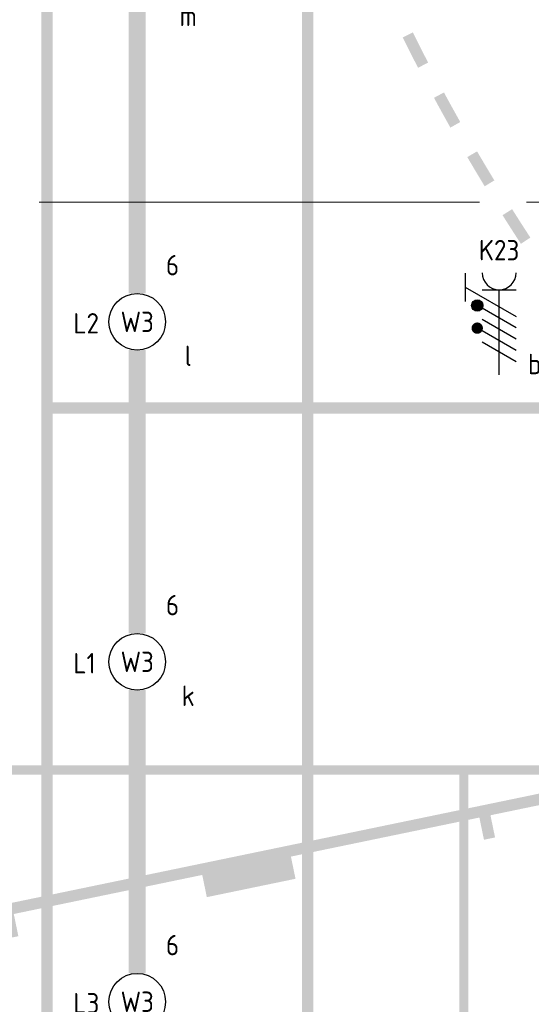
# Model space of a CAD drawing. Header units: millimetres. Extents: x -38031 to 123247, y -16330 to 129979.
# Tile 60 of 235: x -28086 to -25826, y 47416 to 51760. Entities that reach past the tile are written whole.
import ezdxf
from ezdxf.enums import TextEntityAlignment as Align

# ---------------------------------------------------------------- set-up
doc = ezdxf.new("R2010")
doc.units = ezdxf.units.MM
doc.header["$LTSCALE"] = 50
doc.linetypes.add('STYLE_11', pattern=[5, 3.88885498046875, -0.416717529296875, 0.2777862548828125, -0.4166412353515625])
for name, color, linetype in [('AL$1A---_ALGEMEEN', 8, 'Continuous'), ('AM$1A---_ARCERING', 8, 'Continuous'), ('BOUWKUNDIG', 8, 'Continuous'), ('EL6222--', 3, 'Continuous')]:
    doc.layers.add(name, color=color, linetype=linetype)
doc.layers.add('Armaturen levering door W-aannemer', color=3, linetype='Continuous', plot=False)
doc.layers.add('stramien', color=1, linetype='STYLE_11', lineweight=15)
doc.styles.add('BURO-018', font='iso.shx', dxfattribs={"height": 90})

# ---------------------------------------------------------------- blocks, each defined once
blk = doc.blocks.new('1115B6LL1500')
at = {"color": 0, "linetype": 'Continuous'}
blk.add_circle((0, 0), 2.5, dxfattribs=at)
at = {"color": 0}
for points in [[(-2.5, 0.75), (-15, 0.75), (-2.5, -0.75), (-15, -0.75)], [(2.5, 0.75), (15, 0.75), (2.5, -0.75), (15, -0.75)]]:
    blk.add_solid(points, dxfattribs=at)
at = {"color": 0, "linetype": 'Continuous', "style": 'BURO-018'}
for tag, p in [('E_GKAST', (0, 8)), ('E_GROEP', (0, 5)), ('E_SGROEP', (4.5, 5)), ('E_ARMCODE', (0, 0)), ('E_SLET', (4.5, -3))]:
    blk.add_attdef(tag, text='', height=1.8, dxfattribs=at).set_placement(p, align=Align.MIDDLE)
blk = doc.blocks.new('E00418')
at = {"color": 0, "linetype": 'Continuous'}
for p, q in [((-3, 9.98205080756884), (-3, 7.482050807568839)), ((-3, 8.73205080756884), (1.5, 6.133974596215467)), ((-1.5, 8.5), (1.5, 8.499999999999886)), ((0, 1), (0, 8.5)), ((1.5, 5.13397459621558), (-1.5, 6.86602540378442)), ((1.5, 4.133974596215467), (-1.5, 5.86602540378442)), ((1.5, 3.133974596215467), (-1.5, 4.86602540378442)), ((1.5, 2.133974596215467), (-1.5, 3.86602540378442))]:
    blk.add_line(p, q, dxfattribs=at)
at = {"color": 0, "linetype": 'Continuous', "const_width": 0.5}
for points in [[(-1.68301270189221, 7.11602540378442, 1), (-2.18301270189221, 7.11602540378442, 1)], [(-1.68301270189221, 5.11602540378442, 1), (-2.18301270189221, 5.11602540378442, 1)]]:
    blk.add_lwpolyline(points, format="xyb", close=True, dxfattribs=at)
at = {"color": 0, "linetype": 'Continuous'}
blk.add_circle((-1.93301270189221, 7.11602540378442), 0.5000000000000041, dxfattribs=at)
blk.add_arc((0, 10), 1.5, 180, 0, dxfattribs=at)
at = {"color": 0, "linetype": 'Continuous', "style": 'BURO-018'}
for tag, p in [('E_GKAST', (0, 15)), ('E_GROEP', (0, 12)), ('E_SGROEP', (4.5, 12))]:
    blk.add_attdef(tag, text='', height=1.8, dxfattribs=at).set_placement(p, align=Align.MIDDLE)
at = {"color": 0, "linetype": 'Continuous', "style": 'BURO-018', "flags": 1}
for tag, height, p in [('E_VERMCODE', 1.8, (13, 12)), ('E_MATCODE', 1.799999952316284, (0, 0))]:
    blk.add_attdef(tag, text='', height=height, dxfattribs=at).set_placement(p, align=Align.MIDDLE)
blk = doc.blocks.new('Group-17')
at = {"layer": 'AM$1A---_ARCERING', "linetype": 'Continuous', "lineweight": 0}
h = blk.add_hatch(color=256, dxfattribs=at)
h.paths.add_polyline_path([(-85535.99999999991, 28574.50000000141), (-79435.99999999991, 28574.50000000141), (-79435.99999999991, 15174.50000000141), (-85535.99999999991, 15174.50000000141)])
h.paths.add_polyline_path([(-85075.99999999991, 15934.50000000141), (-85495.99999999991, 15934.50000000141), (-85495.99999999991, 15214.50000000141), (-85075.99999999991, 15214.50000000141)])
h.paths.add_polyline_path([(-85035.99999999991, 15214.50000000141), (-82505.99999999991, 15214.50000000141), (-82505.99999999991, 15934.50000000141), (-85035.99999999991, 15934.50000000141)])
h.paths.add_polyline_path([(-79935.99999999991, 15934.50000000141), (-82465.99999999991, 15934.50000000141), (-82465.99999999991, 15214.50000000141), (-79935.99999999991, 15214.50000000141)])
h.paths.add_polyline_path([(-79895.99999999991, 15214.50000000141), (-79475.99999999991, 15214.50000000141), (-79475.99999999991, 15934.50000000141), (-79895.99999999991, 15934.50000000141)])
h.paths.add_polyline_path([(-79475.99999999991, 15974.50000000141), (-79475.99999999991, 19854.50000000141), (-79895.99999999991, 19854.50000000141), (-79895.99999999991, 15974.50000000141)])
h.paths.add_polyline_path([(-79935.99999999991, 15974.50000000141), (-79935.99999999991, 19854.50000000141), (-82465.99999999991, 19854.50000000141), (-82465.99999999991, 15974.50000000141)])
h.paths.add_polyline_path([(-85035.99999999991, 19854.50000000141), (-85035.99999999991, 15974.50000000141), (-82505.99999999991, 15974.50000000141), (-82505.99999999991, 19854.50000000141)])
h.paths.add_polyline_path([(-85495.99999999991, 19854.50000000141), (-85495.99999999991, 15974.50000000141), (-85075.99999999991, 15974.50000000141), (-85075.99999999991, 19854.50000000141)])
h.paths.add_polyline_path([(-85075.99999999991, 23854.50000000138), (-85495.99999999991, 23854.50000000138), (-85495.99999999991, 19894.50000000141), (-85075.99999999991, 19894.50000000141)])
h.paths.add_polyline_path([(-85035.99999999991, 19894.50000000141), (-79935.99999999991, 19894.50000000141), (-79935.99999999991, 23854.50000000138), (-85035.99999999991, 23854.50000000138)])
h.paths.add_polyline_path([(-79895.99999999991, 23854.50000000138), (-79895.99999999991, 19894.50000000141), (-79475.99999999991, 19894.50000000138), (-79475.99999999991, 23854.50000000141)])
h.paths.add_polyline_path([(-79475.99999999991, 27774.50000000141), (-79895.99999999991, 27774.50000000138), (-79895.99999999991, 23894.50000000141), (-79475.99999999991, 23894.50000000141)])
h.paths.add_polyline_path([(-79935.99999999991, 23894.50000000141), (-79935.99999999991, 27774.50000000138), (-82465.99999999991, 27774.50000000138), (-82465.99999999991, 23894.50000000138)])
h.paths.add_polyline_path([(-85035.99999999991, 23894.50000000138), (-82505.99999999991, 23894.50000000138), (-82505.99999999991, 27774.50000000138), (-85035.99999999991, 27774.50000000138)])
h.paths.add_polyline_path([(-85075.99999999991, 23894.50000000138), (-85075.99999999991, 27774.50000000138), (-85495.99999999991, 27774.50000000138), (-85495.99999999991, 23894.50000000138)])
h.paths.add_polyline_path([(-85075.99999999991, 27814.50000000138), (-85075.99999999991, 28534.50000000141), (-85495.99999999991, 28534.50000000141), (-85495.99999999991, 27814.50000000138)])
h.paths.add_polyline_path([(-85035.99999999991, 28534.50000000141), (-85035.99999999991, 27814.50000000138), (-82505.99999999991, 27814.50000000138), (-82505.99999999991, 28534.50000000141)])
h.paths.add_polyline_path([(-82465.99999999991, 27814.50000000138), (-79935.99999999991, 27814.50000000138), (-79935.99999999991, 28534.50000000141), (-82465.99999999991, 28534.50000000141)])
h.paths.add_polyline_path([(-79475.99999999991, 27814.50000000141), (-79475.99999999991, 28534.50000000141), (-79895.99999999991, 28534.50000000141), (-79895.99999999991, 27814.50000000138)])
h = blk.add_hatch(color=256, dxfattribs=at)
edge = h.paths.add_edge_path()
edge.add_line((-86235.99999999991, 15674.50000000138), (-86235.99999999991, 15624.50000000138))
edge.add_line((-86235.99999999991, 15624.50000000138), (-84660.99999999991, 15624.50000000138))
edge.add_arc((-84660.99999999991, 21874.50000000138), 6250, 270, 360)
edge.add_arc((-84660.99999999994, 21874.50000000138), 6250.000000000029, 0, 89.99999999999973)
edge.add_line((-84660.99999999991, 28124.50000000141), (-86235.99999999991, 28124.50000000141))
edge.add_line((-86235.99999999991, 28124.50000000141), (-86235.99999999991, 28074.50000000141))
edge.add_line((-86235.99999999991, 28074.50000000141), (-84661.30680000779, 28074.50000000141))
edge.add_arc((-84661.07801037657, 21876.30034202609), 6198.19966219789, 1.3896675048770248, 90.00211491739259, ccw=False)
edge.add_line((-78464.70136558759, 22026.61843269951), (-78461.011119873, 21874.50000000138))
edge.add_line((-78461.011119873, 21874.50000000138), (-78464.70136558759, 21722.38156730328))
edge.add_arc((-84661.07801037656, 21872.69965797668), 6198.199662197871, 269.9978850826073, 358.61033249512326, ccw=False)
edge.add_line((-84661.30680000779, 15674.50000000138), (-86235.99999999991, 15674.50000000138))
h = blk.add_hatch(color=256, dxfattribs=at)
h.paths.add_polyline_path([(-75350.99999999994, 27497.00000000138), (-75350.99999999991, 9497.000000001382), (-84350.99999999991, 9497.000000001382), (-84350.99999999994, 27497.00000000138)])
h.paths.add_polyline_path([(-84300.99999999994, 15497.00000000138), (-84300.99999999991, 9547.000000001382), (-75400.99999999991, 9547.000000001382), (-75400.99999999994, 15497.00000000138)])
h.paths.add_polyline_path([(-75400.99999999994, 18472.00000000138), (-84300.99999999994, 18472.00000000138), (-84300.99999999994, 15547.00000000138), (-75400.99999999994, 15547.00000000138)])
h.paths.add_polyline_path([(-75400.99999999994, 27447.00000000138), (-84300.99999999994, 27447.00000000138), (-84300.99999999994, 21497.00000000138), (-75400.99999999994, 21497.00000000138)])
h.paths.add_polyline_path([(-84300.99999999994, 18522.00000000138), (-75400.99999999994, 18522.00000000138), (-75400.99999999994, 21447.00000000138), (-84300.99999999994, 21447.00000000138)])
h = blk.add_hatch(color=256, dxfattribs=at)
edge = h.paths.add_edge_path()
edge.add_line((-86235.99999999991, 18925.55924428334), (-86235.99999999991, 18874.50000000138))
edge.add_line((-86235.99999999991, 18874.50000000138), (-84522.30444436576, 19229.10899960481))
edge.add_line((-84522.30444436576, 19229.10899960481), (-84502.04107295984, 19131.18353928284))
edge.add_line((-84502.04107295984, 19131.18353928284), (-84453.07834279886, 19141.31522498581))
edge.add_line((-84453.07834279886, 19141.31522498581), (-84473.34171420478, 19239.24068530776))
edge.add_line((-84473.34171420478, 19239.24068530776), (-83640.97530146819, 19411.47934225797))
edge.add_line((-83640.97530146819, 19411.47934225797), (-83620.71193006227, 19313.55388193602))
edge.add_line((-83620.71193006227, 19313.55388193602), (-83229.01008877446, 19394.60736755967))
edge.add_line((-83229.01008877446, 19394.60736755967), (-83249.27346018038, 19492.53282788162))
edge.add_line((-83249.27346018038, 19492.53282788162), (-82416.90704744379, 19664.77148483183))
edge.add_line((-82416.90704744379, 19664.77148483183), (-82396.64367603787, 19566.84602450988))
edge.add_line((-82396.64367603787, 19566.84602450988), (-82347.6809458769, 19576.97771021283))
edge.add_line((-82347.6809458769, 19576.97771021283), (-82367.94431728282, 19674.9031705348))
edge.add_line((-82367.94431728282, 19674.9031705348), (-81535.57790454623, 19847.14182748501))
edge.add_line((-81535.57790454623, 19847.14182748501), (-81515.3145331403, 19749.21636716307))
edge.add_line((-81515.3145331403, 19749.21636716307), (-81466.35180297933, 19759.34805286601))
edge.add_line((-81466.35180297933, 19759.34805286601), (-81486.61517438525, 19857.27351318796))
edge.add_line((-81486.61517438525, 19857.27351318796), (-80435.99999999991, 20074.67361948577))
edge.add_arc((-80435.99999999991, 21849.67361948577), 1775, 270, 360)
edge.add_line((-78660.99999999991, 21849.67361948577), (-78660.99999999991, 21874.50000000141))
edge.add_line((-78660.99999999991, 21874.50000000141), (-78660.99999999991, 21899.32638051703))
edge.add_arc((-80435.99999999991, 21899.32638051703), 1775, 0, 90)
edge.add_line((-80435.99999999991, 23674.32638051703), (-81486.61517438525, 23891.72648681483))
edge.add_line((-81486.61517438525, 23891.72648681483), (-81466.35180297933, 23989.65194713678))
edge.add_line((-81466.35180297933, 23989.65194713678), (-81515.3145331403, 23999.78363283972))
edge.add_line((-81515.3145331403, 23999.78363283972), (-81535.57790454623, 23901.85817251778))
edge.add_line((-81535.57790454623, 23901.85817251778), (-82367.94431728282, 24074.09682946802))
edge.add_line((-82367.94431728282, 24074.09682946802), (-82347.6809458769, 24172.02228978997))
edge.add_line((-82347.6809458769, 24172.02228978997), (-82396.64367603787, 24182.15397549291))
edge.add_line((-82396.64367603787, 24182.15397549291), (-82416.90704744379, 24084.22851517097))
edge.add_line((-82416.90704744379, 24084.22851517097), (-83249.27346018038, 24256.46717212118))
edge.add_line((-83249.27346018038, 24256.46717212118), (-83229.01008877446, 24354.39263244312))
edge.add_line((-83229.01008877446, 24354.39263244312), (-83620.71193006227, 24435.44611806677))
edge.add_line((-83620.71193006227, 24435.44611806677), (-83640.97530146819, 24337.52065774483))
edge.add_line((-83640.97530146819, 24337.52065774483), (-84473.34171420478, 24509.75931469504))
edge.add_line((-84473.34171420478, 24509.75931469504), (-84453.07834279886, 24607.68477501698))
edge.add_line((-84453.07834279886, 24607.68477501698), (-84502.04107295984, 24617.81646071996))
edge.add_line((-84502.04107295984, 24617.81646071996), (-84522.30444436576, 24519.89100039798))
edge.add_line((-84522.30444436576, 24519.89100039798), (-86235.99999999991, 24874.50000000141))
edge.add_line((-86235.99999999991, 24874.50000000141), (-86235.99999999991, 24823.44075571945))
edge.add_line((-86235.99999999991, 24823.44075571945), (-80485.99999999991, 23633.61346054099))
edge.add_line((-80485.99999999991, 23633.61346054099), (-80485.99999999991, 21874.50000000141))
edge.add_line((-80485.99999999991, 21874.50000000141), (-80485.99999999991, 20115.3865394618))
edge.add_line((-80485.99999999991, 20115.3865394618), (-86235.99999999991, 18925.55924428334))
edge = h.paths.add_edge_path()
edge.add_arc((-80435.99999999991, 21849.67361948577), 1725, 270, 360, ccw=False)
edge.add_line((-80435.99999999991, 20124.67361948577), (-80435.99999999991, 20124.67858054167))
edge.add_line((-80435.99999999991, 20124.67858054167), (-80435.99999999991, 21874.50000000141))
edge.add_line((-80435.99999999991, 21874.50000000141), (-80435.99999999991, 23624.32141946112))
edge.add_line((-80435.99999999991, 23624.32141946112), (-80435.99999999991, 23624.32638051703))
edge.add_arc((-80435.99999999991, 21899.32638051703), 1725, 0, 90, ccw=False)
edge.add_line((-78710.99999999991, 21899.32638051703), (-78710.99999999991, 21874.50000000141))
edge.add_line((-78710.99999999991, 21874.50000000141), (-78710.99999999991, 21849.67361948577))
h = blk.add_hatch(color=256, dxfattribs=at)
edge = h.paths.add_edge_path()
edge.add_line((-82755.65827477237, 23106.71917836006), (-82710.91017324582, 23129.02629403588))
edge.add_arc((-74701.00000001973, 27121.99999999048), 8949.999999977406, 206.4964468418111, 207.4513875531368)
edge.add_line((-82643.25043474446, 22996.08700627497), (-82687.6205489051, 22973.0372130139))
edge.add_arc((-74700.99999931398, 27122.00000034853), 9000.000000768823, 206.4964468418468, 207.4513875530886, ccw=False)
h = blk.add_hatch(color=256, dxfattribs=at)
edge = h.paths.add_edge_path()
edge.add_line((-82617.36431732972, 22840.50773733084), (-82573.38451556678, 22864.29380545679))
edge.add_arc((-74700.99999985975, 27122.0000000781), 8950.000000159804, 208.406328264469, 209.3612689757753)
edge.add_line((-82501.33182291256, 22733.68330080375), (-82544.90909566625, 22709.16756505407))
edge.add_arc((-74700.99999979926, 27122.00000011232), 9000.000000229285, 208.4063282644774, 209.3612689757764, ccw=False)
h = blk.add_hatch(color=256, dxfattribs=at)
edge = h.paths.add_edge_path()
edge.add_arc((-74700.99999985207, 27122.00000009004), 8950.000000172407, 210.3162096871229, 211.271150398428, ccw=False)
edge.add_line((-82427.11237141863, 22604.2917730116), (-82470.27501036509, 22579.05317956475))
edge.add_arc((-74701.00000002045, 27121.99999998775), 8999.999999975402, 210.3162096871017, 211.2711503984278)
edge.add_line((-82393.48279311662, 22450.20072374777), (-82350.7467775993, 22476.1551641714))
h = blk.add_hatch(color=256, dxfattribs=at)
edge = h.paths.add_edge_path()
edge.add_arc((-74700.99999996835, 27122.00000002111), 8950.00000003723, 212.2260911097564, 213.1810318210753, ccw=False)
edge.add_line((-82272.25625411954, 22349.30906778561), (-82314.55377509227, 22322.64598995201))
edge.add_arc((-74700.99999983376, 27122.00000010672), 9000.00000019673, 212.2260911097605, 213.1810318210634)
edge.add_line((-82233.5098810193, 22196.4244100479), (-82191.66260390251, 22223.78871888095))
at = {"layer": 'AL$1A---_ALGEMEEN', "color": 0}
blk.add_solid([(-83200.99999999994, 7122.000000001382), (-83200.99999999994, 27122.00000000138), (-83150.99999999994, 7122.000000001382), (-83150.99999999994, 27122.00000000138)], dxfattribs=at)
blk = doc.blocks.new('Group-57')
at = {"layer": 'AM$1A---_ARCERING', "linetype": 'Continuous', "lineweight": 0}
h = blk.add_hatch(color=256, dxfattribs=at)
h.paths.add_polyline_path([(-85535.99999999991, 28574.50000000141), (-79435.99999999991, 28574.50000000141), (-79435.99999999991, 15174.50000000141), (-85535.99999999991, 15174.50000000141)])
h.paths.add_polyline_path([(-85075.99999999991, 15934.50000000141), (-85495.99999999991, 15934.50000000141), (-85495.99999999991, 15214.50000000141), (-85075.99999999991, 15214.50000000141)])
h.paths.add_polyline_path([(-85035.99999999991, 15214.50000000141), (-82505.99999999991, 15214.50000000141), (-82505.99999999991, 15934.50000000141), (-85035.99999999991, 15934.50000000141)])
h.paths.add_polyline_path([(-79935.99999999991, 15934.50000000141), (-82465.99999999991, 15934.50000000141), (-82465.99999999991, 15214.50000000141), (-79935.99999999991, 15214.50000000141)])
h.paths.add_polyline_path([(-79895.99999999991, 15214.50000000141), (-79475.99999999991, 15214.50000000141), (-79475.99999999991, 15934.50000000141), (-79895.99999999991, 15934.50000000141)])
h.paths.add_polyline_path([(-79475.99999999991, 15974.50000000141), (-79475.99999999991, 19854.50000000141), (-79895.99999999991, 19854.50000000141), (-79895.99999999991, 15974.50000000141)])
h.paths.add_polyline_path([(-79935.99999999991, 15974.50000000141), (-79935.99999999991, 19854.50000000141), (-82465.99999999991, 19854.50000000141), (-82465.99999999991, 15974.50000000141)])
h.paths.add_polyline_path([(-85035.99999999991, 19854.50000000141), (-85035.99999999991, 15974.50000000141), (-82505.99999999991, 15974.50000000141), (-82505.99999999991, 19854.50000000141)])
h.paths.add_polyline_path([(-85495.99999999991, 19854.50000000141), (-85495.99999999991, 15974.50000000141), (-85075.99999999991, 15974.50000000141), (-85075.99999999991, 19854.50000000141)])
h.paths.add_polyline_path([(-85075.99999999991, 23854.50000000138), (-85495.99999999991, 23854.50000000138), (-85495.99999999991, 19894.50000000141), (-85075.99999999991, 19894.50000000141)])
h.paths.add_polyline_path([(-85035.99999999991, 19894.50000000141), (-79935.99999999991, 19894.50000000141), (-79935.99999999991, 23854.50000000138), (-85035.99999999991, 23854.50000000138)])
h.paths.add_polyline_path([(-79895.99999999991, 23854.50000000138), (-79895.99999999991, 19894.50000000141), (-79475.99999999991, 19894.50000000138), (-79475.99999999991, 23854.50000000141)])
h.paths.add_polyline_path([(-79475.99999999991, 27774.50000000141), (-79895.99999999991, 27774.50000000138), (-79895.99999999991, 23894.50000000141), (-79475.99999999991, 23894.50000000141)])
h.paths.add_polyline_path([(-79935.99999999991, 23894.50000000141), (-79935.99999999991, 27774.50000000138), (-82465.99999999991, 27774.50000000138), (-82465.99999999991, 23894.50000000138)])
h.paths.add_polyline_path([(-85035.99999999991, 23894.50000000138), (-82505.99999999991, 23894.50000000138), (-82505.99999999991, 27774.50000000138), (-85035.99999999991, 27774.50000000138)])
h.paths.add_polyline_path([(-85075.99999999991, 23894.50000000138), (-85075.99999999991, 27774.50000000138), (-85495.99999999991, 27774.50000000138), (-85495.99999999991, 23894.50000000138)])
h.paths.add_polyline_path([(-85075.99999999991, 27814.50000000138), (-85075.99999999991, 28534.50000000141), (-85495.99999999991, 28534.50000000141), (-85495.99999999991, 27814.50000000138)])
h.paths.add_polyline_path([(-85035.99999999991, 28534.50000000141), (-85035.99999999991, 27814.50000000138), (-82505.99999999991, 27814.50000000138), (-82505.99999999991, 28534.50000000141)])
h.paths.add_polyline_path([(-82465.99999999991, 27814.50000000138), (-79935.99999999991, 27814.50000000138), (-79935.99999999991, 28534.50000000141), (-82465.99999999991, 28534.50000000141)])
h.paths.add_polyline_path([(-79475.99999999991, 27814.50000000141), (-79475.99999999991, 28534.50000000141), (-79895.99999999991, 28534.50000000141), (-79895.99999999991, 27814.50000000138)])
h = blk.add_hatch(color=256, dxfattribs=at)
edge = h.paths.add_edge_path()
edge.add_line((-86235.99999999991, 15674.50000000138), (-86235.99999999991, 15624.50000000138))
edge.add_line((-86235.99999999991, 15624.50000000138), (-84660.99999999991, 15624.50000000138))
edge.add_arc((-84660.99999999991, 21874.50000000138), 6250, 270, 360)
edge.add_arc((-84660.99999999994, 21874.50000000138), 6250.000000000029, 0, 89.99999999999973)
edge.add_line((-84660.99999999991, 28124.50000000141), (-86235.99999999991, 28124.50000000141))
edge.add_line((-86235.99999999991, 28124.50000000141), (-86235.99999999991, 28074.50000000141))
edge.add_line((-86235.99999999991, 28074.50000000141), (-84661.30680000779, 28074.50000000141))
edge.add_arc((-84661.07801037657, 21876.30034202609), 6198.19966219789, 1.3896675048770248, 90.00211491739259, ccw=False)
edge.add_line((-78464.70136558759, 22026.61843269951), (-78461.011119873, 21874.50000000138))
edge.add_line((-78461.011119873, 21874.50000000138), (-78464.70136558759, 21722.38156730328))
edge.add_arc((-84661.07801037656, 21872.69965797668), 6198.199662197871, 269.9978850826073, 358.61033249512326, ccw=False)
edge.add_line((-84661.30680000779, 15674.50000000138), (-86235.99999999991, 15674.50000000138))
h = blk.add_hatch(color=256, dxfattribs=at)
h.paths.add_polyline_path([(-75350.99999999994, 27497.00000000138), (-75350.99999999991, 9497.000000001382), (-84350.99999999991, 9497.000000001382), (-84350.99999999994, 27497.00000000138)])
h.paths.add_polyline_path([(-84300.99999999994, 15497.00000000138), (-84300.99999999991, 9547.000000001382), (-75400.99999999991, 9547.000000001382), (-75400.99999999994, 15497.00000000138)])
h.paths.add_polyline_path([(-75400.99999999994, 18472.00000000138), (-84300.99999999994, 18472.00000000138), (-84300.99999999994, 15547.00000000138), (-75400.99999999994, 15547.00000000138)])
h.paths.add_polyline_path([(-75400.99999999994, 27447.00000000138), (-84300.99999999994, 27447.00000000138), (-84300.99999999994, 21497.00000000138), (-75400.99999999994, 21497.00000000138)])
h.paths.add_polyline_path([(-84300.99999999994, 18522.00000000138), (-75400.99999999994, 18522.00000000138), (-75400.99999999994, 21447.00000000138), (-84300.99999999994, 21447.00000000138)])
h = blk.add_hatch(color=256, dxfattribs=at)
edge = h.paths.add_edge_path()
edge.add_line((-86235.99999999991, 18925.55924428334), (-86235.99999999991, 18874.50000000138))
edge.add_line((-86235.99999999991, 18874.50000000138), (-84522.30444436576, 19229.10899960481))
edge.add_line((-84522.30444436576, 19229.10899960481), (-84502.04107295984, 19131.18353928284))
edge.add_line((-84502.04107295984, 19131.18353928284), (-84453.07834279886, 19141.31522498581))
edge.add_line((-84453.07834279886, 19141.31522498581), (-84473.34171420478, 19239.24068530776))
edge.add_line((-84473.34171420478, 19239.24068530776), (-83640.97530146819, 19411.47934225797))
edge.add_line((-83640.97530146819, 19411.47934225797), (-83620.71193006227, 19313.55388193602))
edge.add_line((-83620.71193006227, 19313.55388193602), (-83229.01008877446, 19394.60736755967))
edge.add_line((-83229.01008877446, 19394.60736755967), (-83249.27346018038, 19492.53282788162))
edge.add_line((-83249.27346018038, 19492.53282788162), (-82416.90704744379, 19664.77148483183))
edge.add_line((-82416.90704744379, 19664.77148483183), (-82396.64367603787, 19566.84602450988))
edge.add_line((-82396.64367603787, 19566.84602450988), (-82347.6809458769, 19576.97771021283))
edge.add_line((-82347.6809458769, 19576.97771021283), (-82367.94431728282, 19674.9031705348))
edge.add_line((-82367.94431728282, 19674.9031705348), (-81535.57790454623, 19847.14182748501))
edge.add_line((-81535.57790454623, 19847.14182748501), (-81515.3145331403, 19749.21636716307))
edge.add_line((-81515.3145331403, 19749.21636716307), (-81466.35180297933, 19759.34805286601))
edge.add_line((-81466.35180297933, 19759.34805286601), (-81486.61517438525, 19857.27351318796))
edge.add_line((-81486.61517438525, 19857.27351318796), (-80435.99999999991, 20074.67361948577))
edge.add_arc((-80435.99999999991, 21849.67361948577), 1775, 270, 360)
edge.add_line((-78660.99999999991, 21849.67361948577), (-78660.99999999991, 21874.50000000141))
edge.add_line((-78660.99999999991, 21874.50000000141), (-78660.99999999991, 21899.32638051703))
edge.add_arc((-80435.99999999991, 21899.32638051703), 1775, 0, 90)
edge.add_line((-80435.99999999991, 23674.32638051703), (-81486.61517438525, 23891.72648681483))
edge.add_line((-81486.61517438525, 23891.72648681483), (-81466.35180297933, 23989.65194713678))
edge.add_line((-81466.35180297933, 23989.65194713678), (-81515.3145331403, 23999.78363283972))
edge.add_line((-81515.3145331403, 23999.78363283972), (-81535.57790454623, 23901.85817251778))
edge.add_line((-81535.57790454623, 23901.85817251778), (-82367.94431728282, 24074.09682946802))
edge.add_line((-82367.94431728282, 24074.09682946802), (-82347.6809458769, 24172.02228978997))
edge.add_line((-82347.6809458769, 24172.02228978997), (-82396.64367603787, 24182.15397549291))
edge.add_line((-82396.64367603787, 24182.15397549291), (-82416.90704744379, 24084.22851517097))
edge.add_line((-82416.90704744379, 24084.22851517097), (-83249.27346018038, 24256.46717212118))
edge.add_line((-83249.27346018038, 24256.46717212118), (-83229.01008877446, 24354.39263244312))
edge.add_line((-83229.01008877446, 24354.39263244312), (-83620.71193006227, 24435.44611806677))
edge.add_line((-83620.71193006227, 24435.44611806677), (-83640.97530146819, 24337.52065774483))
edge.add_line((-83640.97530146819, 24337.52065774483), (-84473.34171420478, 24509.75931469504))
edge.add_line((-84473.34171420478, 24509.75931469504), (-84453.07834279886, 24607.68477501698))
edge.add_line((-84453.07834279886, 24607.68477501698), (-84502.04107295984, 24617.81646071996))
edge.add_line((-84502.04107295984, 24617.81646071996), (-84522.30444436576, 24519.89100039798))
edge.add_line((-84522.30444436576, 24519.89100039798), (-86235.99999999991, 24874.50000000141))
edge.add_line((-86235.99999999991, 24874.50000000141), (-86235.99999999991, 24823.44075571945))
edge.add_line((-86235.99999999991, 24823.44075571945), (-80485.99999999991, 23633.61346054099))
edge.add_line((-80485.99999999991, 23633.61346054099), (-80485.99999999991, 21874.50000000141))
edge.add_line((-80485.99999999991, 21874.50000000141), (-80485.99999999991, 20115.3865394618))
edge.add_line((-80485.99999999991, 20115.3865394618), (-86235.99999999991, 18925.55924428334))
edge = h.paths.add_edge_path()
edge.add_arc((-80435.99999999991, 21849.67361948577), 1725, 270, 360, ccw=False)
edge.add_line((-80435.99999999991, 20124.67361948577), (-80435.99999999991, 20124.67858054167))
edge.add_line((-80435.99999999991, 20124.67858054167), (-80435.99999999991, 21874.50000000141))
edge.add_line((-80435.99999999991, 21874.50000000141), (-80435.99999999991, 23624.32141946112))
edge.add_line((-80435.99999999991, 23624.32141946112), (-80435.99999999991, 23624.32638051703))
edge.add_arc((-80435.99999999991, 21899.32638051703), 1725, 0, 90, ccw=False)
edge.add_line((-78710.99999999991, 21899.32638051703), (-78710.99999999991, 21874.50000000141))
edge.add_line((-78710.99999999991, 21874.50000000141), (-78710.99999999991, 21849.67361948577))
h = blk.add_hatch(color=256, dxfattribs=at)
edge = h.paths.add_edge_path()
edge.add_line((-82755.65827477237, 23106.71917836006), (-82710.91017324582, 23129.02629403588))
edge.add_arc((-74701.00000001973, 27121.99999999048), 8949.999999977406, 206.4964468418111, 207.4513875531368)
edge.add_line((-82643.25043474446, 22996.08700627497), (-82687.6205489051, 22973.0372130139))
edge.add_arc((-74700.99999931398, 27122.00000034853), 9000.000000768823, 206.4964468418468, 207.4513875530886, ccw=False)
h = blk.add_hatch(color=256, dxfattribs=at)
edge = h.paths.add_edge_path()
edge.add_line((-82617.36431732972, 22840.50773733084), (-82573.38451556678, 22864.29380545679))
edge.add_arc((-74700.99999985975, 27122.0000000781), 8950.000000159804, 208.406328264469, 209.3612689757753)
edge.add_line((-82501.33182291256, 22733.68330080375), (-82544.90909566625, 22709.16756505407))
edge.add_arc((-74700.99999979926, 27122.00000011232), 9000.000000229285, 208.4063282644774, 209.3612689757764, ccw=False)
h = blk.add_hatch(color=256, dxfattribs=at)
edge = h.paths.add_edge_path()
edge.add_arc((-74700.99999985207, 27122.00000009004), 8950.000000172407, 210.3162096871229, 211.271150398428, ccw=False)
edge.add_line((-82427.11237141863, 22604.2917730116), (-82470.27501036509, 22579.05317956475))
edge.add_arc((-74701.00000002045, 27121.99999998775), 8999.999999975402, 210.3162096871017, 211.2711503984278)
edge.add_line((-82393.48279311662, 22450.20072374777), (-82350.7467775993, 22476.1551641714))
h = blk.add_hatch(color=256, dxfattribs=at)
edge = h.paths.add_edge_path()
edge.add_arc((-74700.99999996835, 27122.00000002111), 8950.00000003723, 212.2260911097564, 213.1810318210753, ccw=False)
edge.add_line((-82272.25625411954, 22349.30906778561), (-82314.55377509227, 22322.64598995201))
edge.add_arc((-74700.99999983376, 27122.00000010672), 9000.00000019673, 212.2260911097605, 213.1810318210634)
edge.add_line((-82233.5098810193, 22196.4244100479), (-82191.66260390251, 22223.78871888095))
at = {"layer": 'AL$1A---_ALGEMEEN', "color": 0}
blk.add_solid([(-83200.99999999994, 7122.000000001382), (-83200.99999999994, 27122.00000000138), (-83150.99999999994, 7122.000000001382), (-83150.99999999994, 27122.00000000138)], dxfattribs=at)
blk = doc.blocks.new('200254 W 210 11-06-2007')
at = {"layer": 'stramien', "ltscale": 10}
blk.add_line((-74199.03075223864, 25967.44536343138), (-38499.03075223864, 25967.44536343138), dxfattribs=at)
at = {"layer": 'AL$1A---_ALGEMEEN'}
for name in ['Group-17', 'Group-57']:
    blk.add_blockref(name, (20161.96924776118, 3587.445363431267), dxfattribs=at)

msp = doc.modelspace()

# ---------------------------------------------------------------- block references
at = {"layer": 'BOUWKUNDIG'}
msp.add_blockref('200254 W 210 11-06-2007', (36199.03075223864, 24987.56249990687), dxfattribs=at)

# ---------------------------------------------------------------- next in the draw order: block references
at = {"layer": 'Armaturen levering door W-aannemer'}
ref = msp.add_blockref('1115B6LL1500', (-27566.93042257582, 51927.15389057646), dxfattribs=dict(at, xscale=50.00000000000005, yscale=50, zscale=50, rotation=90.00000250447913))
ref.add_attrib('E_ARMCODE', 'W3', dxfattribs={"layer": '0', "color": 1, "linetype": 'Continuous', "height": 90, "style": 'BURO-018'}).set_placement((-27566.93042257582, 51927.15389057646), align=Align.MIDDLE)
ref.add_attrib('E_SLET', 'm', dxfattribs={"layer": '0', "color": 1, "linetype": 'Continuous', "height": 90, "style": 'BURO-018'}).set_placement((-27341.93042257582, 51777.15389057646), align=Align.MIDDLE)
ref.add_attrib('E_GROEP', '6', dxfattribs={"layer": '0', "color": 1, "linetype": 'Continuous', "height": 90, "style": 'BURO-018'}).set_placement((-27411.13968399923, 52177.15389057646), align=Align.MIDDLE)
ref = msp.add_blockref('1115B6LL1500', (-27566.93035700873, 50427.15389057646), dxfattribs=dict(at, xscale=50.00000000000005, yscale=50, zscale=50, rotation=90.00000250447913))
ref.add_attrib('E_ARMCODE', 'W3', dxfattribs={"layer": '0', "color": 1, "linetype": 'Continuous', "height": 90, "style": 'BURO-018'}).set_placement((-27566.93035700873, 50427.15389057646), align=Align.MIDDLE)
ref.add_attrib('E_SLET', 'l', dxfattribs={"layer": '0', "color": 1, "linetype": 'Continuous', "height": 90, "style": 'BURO-018'}).set_placement((-27341.93035700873, 50277.15389057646), align=Align.MIDDLE)
ref.add_attrib('E_GROEP', '6', dxfattribs={"layer": '0', "color": 1, "linetype": 'Continuous', "height": 90, "style": 'BURO-018'}).set_placement((-27411.13961843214, 50677.15389057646), align=Align.MIDDLE)
ref = msp.add_blockref('1115B6LL1500', (-27566.93029144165, 48927.15389057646), dxfattribs=dict(at, xscale=50.00000000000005, yscale=50, zscale=50, rotation=90.00000250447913))
ref.add_attrib('E_ARMCODE', 'W3', dxfattribs={"layer": '0', "color": 1, "linetype": 'Continuous', "height": 90, "style": 'BURO-018'}).set_placement((-27566.93029144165, 48927.15389057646), align=Align.MIDDLE)
ref.add_attrib('E_SLET', 'k', dxfattribs={"layer": '0', "color": 1, "linetype": 'Continuous', "height": 90, "style": 'BURO-018'}).set_placement((-27341.93029144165, 48777.15389057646), align=Align.MIDDLE)
ref.add_attrib('E_GROEP', '6', dxfattribs={"layer": '0', "color": 1, "linetype": 'Continuous', "height": 90, "style": 'BURO-018'}).set_placement((-27411.13955286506, 49177.15389057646), align=Align.MIDDLE)
ref = msp.add_blockref('1115B6LL1500', (-27566.93022587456, 47427.15389057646), dxfattribs=dict(at, xscale=50.00000000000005, yscale=50, zscale=50, rotation=90.00000250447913))
ref.add_attrib('E_ARMCODE', 'W3', dxfattribs={"layer": '0', "color": 1, "linetype": 'Continuous', "height": 90, "style": 'BURO-018'}).set_placement((-27566.93022587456, 47427.15389057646), align=Align.MIDDLE)
ref.add_attrib('E_SLET', 'm', dxfattribs={"layer": '0', "color": 1, "linetype": 'Continuous', "height": 90, "style": 'BURO-018'}).set_placement((-27341.93022587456, 47277.15389057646), align=Align.MIDDLE)
ref.add_attrib('E_GROEP', '6', dxfattribs={"layer": '0', "color": 1, "linetype": 'Continuous', "height": 90, "style": 'BURO-018'}).set_placement((-27411.13948729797, 47677.15389057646), align=Align.MIDDLE)
at = {"layer": 'EL6222--'}
ref = msp.add_blockref('E00418', (-25968.78504260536, 50143.45422412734), dxfattribs=dict(at, xscale=50, yscale=50, zscale=50))
ref.add_attrib('E_GROEP', 'K23', dxfattribs={"layer": '0', "color": 1, "linetype": 'Continuous', "height": 90, "style": 'BURO-018'}).set_placement((-25968.78504260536, 50743.45422412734), align=Align.MIDDLE)
ref.add_attrib('E_VERMCODE', 'basketbal', dxfattribs={"layer": '0', "color": 1, "linetype": 'Continuous', "height": 90, "style": 'BURO-018'}).set_placement((-25602.61848939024, 50241.00354324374), align=Align.MIDDLE)

# ---------------------------------------------------------------- next in the draw order: texts
at = {"layer": 'Armaturen levering door W-aannemer', "style": 'BURO-018'}
for s, p in [('L2', (-27849.40175777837, 50375.66626873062)), ('L1', (-27849.40169221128, 48875.66626873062)), ('L3', (-27849.40162664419, 47375.66626873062))]:
    msp.add_text(s, height=90, dxfattribs=at).set_placement(p)

doc.saveas('drawing.dxf')
